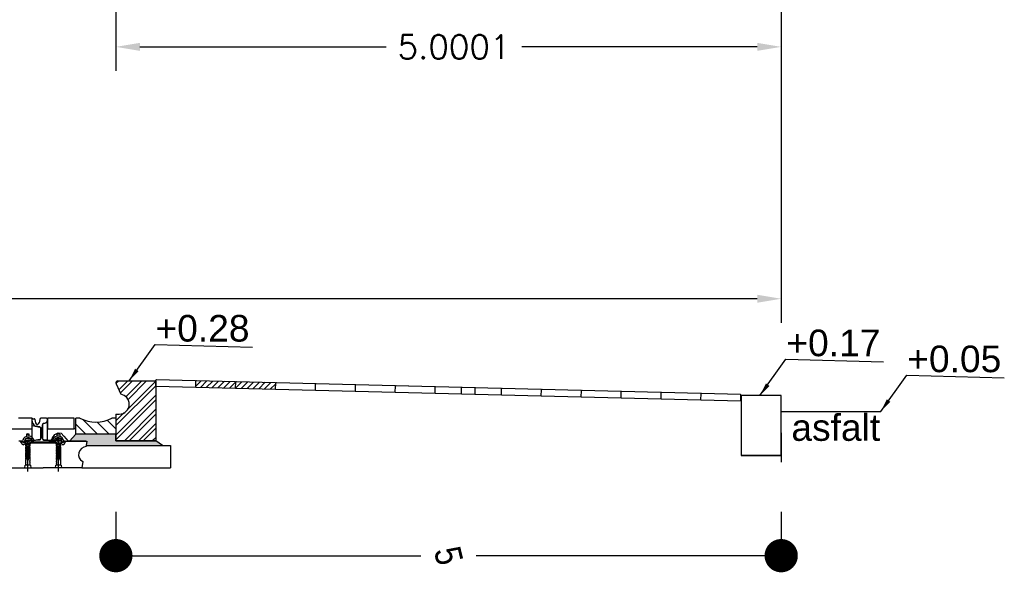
# Model space of a CAD drawing. Header units: millimetres. Extents: x 96940 to 101272, y 432237 to 434659.
# Tile 22 of 256: x 97654.62 to 97662.02, y 432595.97 to 432600.13. Entities that reach past the tile are written whole.
import ezdxf

# ---------------------------------------------------------------- set-up
doc = ezdxf.new("R2010")
doc.units = ezdxf.units.MM
doc.linetypes.add('GWI_DASHED', pattern=[5, 3.5, -1.5])
for name, color, linetype in [('NW_IP_maatvoering', 15, 'Continuous'), ('NW_profiel', 7, 'Continuous'), ('NW_profiel_arcering', 254, 'Continuous'), ('R_BN_T_N_Halte_Blindengeleidelijn', 9, 'Continuous')]:
    doc.layers.add(name, color=color, linetype=linetype)
doc.styles.add('Arial Narrow', font='ARIALN.TTF')
doc.styles.add('DSV_ARIAL', font='arial.ttf')
doc.styles.get("Standard").update_dxf_attribs({"font": 'romans.shx'})
doc.dimstyles.new('DSV_0500', dxfattribs={"dimtxt": 0.8, "dimasz": 0.25, "dimexe": 0, "dimexo": 0.5, "dimgap": 0.1, "dimtad": 0, "dimtih": 1, "dimtoh": 1, "dimdsep": 46, "dimtxsty": 'Arial Narrow', "dimblk": 'DOT', "dimcen": 0.25, "dimaunit": 2, "dimazin": 2, "dimtfac": 1, "dimtmove": 1, "dimatfit": 3, "dimfxl": 1, "dimtolj": 1, "dimtzin": 0, "dimarcsym": 0})
doc.dimstyles.get("Standard").update_dxf_attribs({"dimtxt": 0.18, "dimasz": 0.18, "dimexe": 0.18, "dimexo": 0.0625, "dimgap": 0.09, "dimtad": 0, "dimtih": 1, "dimtoh": 1, "dimdec": 4, "dimzin": 0, "dimdsep": 46, "dimtxsty": 'Standard', "dimcen": 0.09, "dimadec": 0, "dimazin": 0, "dimtfac": 1, "dimtdec": 4, "dimtofl": 0, "dimtmove": 0, "dimatfit": 3, "dimfxl": 1, "dimtolj": 1, "dimtzin": 0, "dimarcsym": 0})

# ---------------------------------------------------------------- blocks, each defined once
blk = doc.blocks.new('_Dot')
at = {"color": 0, "linetype": 'ByBlock', "lineweight": -2}
blk.add_line((-0.5, 0), (-1, 0), dxfattribs=at)
at = {"color": 0, "linetype": 'ByBlock', "const_width": 0.5}
blk.add_lwpolyline([(-0.25, 0, 1), (0.25, 0, 1)], format="xyb", close=True, dxfattribs=at)
blk = doc.blocks.new('*D63')
at = {"layer": 'Defpoints', "color": 0, "transparency": 16777216}
for p in [(97655.3417, 432596.9273), (97660.3418, 432596.9273), (97660.3418, 432596.0986)]:
    blk.add_point(p, dxfattribs=at)
at = {"layer": 'NW_IP_maatvoering', "color": 0, "lineweight": -2, "transparency": 16777216}
for p, q in [((97655.3417, 432596.4273), (97655.3417, 432596.0986)), ((97660.3418, 432596.4273), (97660.3418, 432596.0986)), ((97655.5917, 432596.0986), (97657.6343, 432596.0986)), ((97660.0918, 432596.0986), (97658.0492, 432596.0986))]:
    blk.add_line(p, q, dxfattribs=at)
at = {"layer": 'NW_IP_maatvoering', "color": 0, "lineweight": -2, "transparency": 16777216, "xscale": 0.25, "yscale": 0.25, "zscale": 0.25}
for p, rotation in [((97655.3417, 432596.0986), 180.0000000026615), ((97660.3418, 432596.0986), 2.661539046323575e-09)]:
    blk.add_blockref('_Dot', p, dxfattribs=dict(at, rotation=rotation))
at = {"layer": 'NW_IP_maatvoering', "color": 0, "transparency": 16777216, "insert": (97657.8417, 432596.0986), "char_height": 0.2, "attachment_point": 5, "rotation": 283.48214, "style": 'Arial Narrow'}
blk.add_mtext('\\A1;5', dxfattribs=at)
blk = doc.blocks.new('*D48')
at = {"layer": 'Defpoints', "color": 0, "linetype": 'Continuous', "ltscale": 0.05, "transparency": 16777216}
for p in [(97660.3418, 432601.4901), (97655.3417, 432601.4075), (97660.3418, 432599.9222)]:
    blk.add_point(p, dxfattribs=at)
at = {"layer": 'R_BN_T_N_Halte_Blindengeleidelijn', "color": 0, "linetype": 'Continuous', "lineweight": -2, "ltscale": 0.05, "transparency": 16777216}
for p, q in [((97660.3418, 432601.4276), (97660.3418, 432599.7422)), ((97655.3417, 432601.345), (97655.3417, 432599.7422)), ((97655.5217, 432599.9222), (97657.373, 432599.9222)), ((97660.1618, 432599.9222), (97658.393, 432599.9222))]:
    blk.add_line(p, q, dxfattribs=at)
at = {"layer": 'R_BN_T_N_Halte_Blindengeleidelijn', "color": 0, "linetype": 'Continuous', "ltscale": 0.05, "transparency": 16777216}
for points in [[(97655.5217, 432599.9522), (97655.5217, 432599.8922), (97655.3417, 432599.9222)], [(97660.1618, 432599.9522), (97660.1618, 432599.8922), (97660.3418, 432599.9222)]]:
    blk.add_solid(points, dxfattribs=at)
at = {"layer": 'R_BN_T_N_Halte_Blindengeleidelijn', "color": 0, "linetype": 'Continuous', "ltscale": 0.05, "transparency": 16777216, "insert": (97657.883, 432599.9222), "char_height": 0.18, "attachment_point": 5}
blk.add_mtext('\\A1;5.0001', dxfattribs=at)
blk = doc.blocks.new('*D53')
at = {"layer": 'Defpoints', "color": 0, "linetype": 'Continuous', "ltscale": 0.05, "transparency": 16777216}
for p in [(97638.9518, 432601.1575), (97660.3418, 432601.1575), (97660.3418, 432598.0292)]:
    blk.add_point(p, dxfattribs=at)
at = {"layer": 'R_BN_T_N_Halte_Blindengeleidelijn', "color": 0, "linetype": 'Continuous', "lineweight": -2, "ltscale": 0.05, "transparency": 16777216}
for p, q in [((97638.9518, 432601.095), (97638.9518, 432597.8492)), ((97660.3418, 432601.095), (97660.3418, 432597.8492)), ((97639.1318, 432598.0292), (97649.7505, 432598.0292)), ((97660.1618, 432598.0292), (97650.9934, 432598.0292))]:
    blk.add_line(p, q, dxfattribs=at)
at = {"layer": 'R_BN_T_N_Halte_Blindengeleidelijn', "color": 0, "linetype": 'Continuous', "ltscale": 0.05, "transparency": 16777216}
for points in [[(97639.1318, 432598.0592), (97639.1318, 432597.9992), (97638.9518, 432598.0292)], [(97660.1618, 432598.0592), (97660.1618, 432597.9992), (97660.3418, 432598.0292)]]:
    blk.add_solid(points, dxfattribs=at)
at = {"layer": 'R_BN_T_N_Halte_Blindengeleidelijn', "color": 0, "linetype": 'Continuous', "ltscale": 0.05, "transparency": 16777216, "insert": (97650.3719, 432598.0292), "char_height": 0.18, "attachment_point": 5}
blk.add_mtext('\\A1;21.3900', dxfattribs=at)

msp = doc.modelspace()

# ---------------------------------------------------------------- hatches: boundary and pattern name
at = {"layer": 'NW_profiel_arcering'}
h = msp.add_hatch(dxfattribs=at)
h.set_pattern_fill('ANSI32', color=256, scale=0.2, angle=-360, style=0)
h.set_pattern_definition([(45, (97645.49898, 432597.13199), (-0.053033, 0.053033), []), (45, (97645.53434, 432597.13199), (-0.053033, 0.053033), [])])
edge = h.paths.add_edge_path()
edge.add_ellipse((97655.36668, 432597.23716), major_axis=(-0.05309, 0.05309), ratio=1, start_angle=135, end_angle=224.93389, ccw=False)
edge.add_line((97655.36668, 432597.16207), (97655.34177, 432597.16207))
edge.add_line((97655.34177, 432597.16207), (97655.34177, 432597.13199))
edge.add_line((97655.34177, 432597.13199), (97655.3423, 432597.13199))
edge.add_line((97655.3423, 432597.13199), (97655.3423, 432597.01699))
edge.add_line((97655.3423, 432597.01699), (97655.34177, 432597.01699))
edge.add_line((97655.34177, 432597.01699), (97655.34177, 432596.96207))
edge.add_line((97655.34177, 432596.96207), (97655.64177, 432596.96207))
edge.add_line((97655.64177, 432596.96207), (97655.64177, 432597.41207))
edge.add_line((97655.64177, 432597.41207), (97655.5263, 432597.41207))
edge.add_line((97655.5263, 432597.41199), (97655.3552, 432597.41199))
edge.add_ellipse((97655.35677, 432597.39707), major_axis=(-0.01061, 0.01061), ratio=1, start_angle=-39.000617, end_angle=69)
edge.add_line((97655.34306, 432597.39097), (97655.37824, 432597.31197))
edge.add_ellipse((97655.365, 432597.23635), major_axis=(-0.05429, 0.05429), ratio=1, start_angle=225.536934, end_angle=305.071885, ccw=False)
h = msp.add_hatch(dxfattribs=at)
h.set_pattern_fill('ANSI31', color=1, scale=0.01, angle=-361.648726, style=0)
h.set_pattern_definition([(45.086655, (97531.64441, 432486.324353), (-0.022484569, 0.02241666), [])])
h.paths.add_polyline_path([(97656.24271, 432597.40175), (97656.23783, 432597.40687), (97655.94792, 432597.41412), (97655.9428, 432597.40924), (97655.94167, 432597.36426), (97656.24158, 432597.35676)])
h.paths.add_polyline_path([(97656.53774, 432597.39937), (97656.24783, 432597.40662), (97656.24271, 432597.40175), (97656.24158, 432597.35676), (97656.54149, 432597.34926), (97656.54261, 432597.39425)])
at = {"layer": 'NW_profiel_arcering', "ltscale": 0.5}
h = msp.add_hatch(dxfattribs=at)
h.set_pattern_fill('ANSI31', color=1, scale=0.5, angle=-270, style=0)
h.set_pattern_definition([(135, (97645.23779, 432602.116775), (-0.04419417, -0.04419417), [])])
h.paths.add_polyline_path([(97655.34177, 432597.01207), (97655.34177, 432597.13207), (97655.31177, 432597.13207, -0.2450524), (97655.07177, 432597.13207), (97655.04177, 432597.13207), (97655.04177, 432597.01207)])
at = {"layer": 'NW_profiel_arcering'}
msp.add_hatch(color=253, dxfattribs=at).paths.add_polyline_path([(97655.69177, 432596.92706), (97655.64177, 432596.96207), (97655.34177, 432596.96207), (97655.34177, 432597.01207), (97655.04177, 432597.01207), (97654.99301, 432596.95806), (97655.12402, 432596.95806), (97655.11923, 432596.92706)])

# ---------------------------------------------------------------- linework, layer by layer
at = {"layer": 'NW_IP_maatvoering'}
msp.add_line((97660.34177, 432597.18207), (97661.09037, 432597.18207), dxfattribs=at)
at = {"layer": 'NW_profiel', "color": 9}
for p, q in [((97655.35677, 432597.41207), (97655.64177, 432597.41207)), ((97655.64177, 432597.37176), (97655.64289, 432597.41674)), ((97655.64177, 432597.41207), (97655.64177, 432596.96207)), ((97655.64802, 432597.42162), (97655.64289, 432597.41674)), ((97655.64802, 432597.42162), (97655.93793, 432597.41437)), ((97655.93793, 432597.41437), (97655.9428, 432597.40924)), ((97655.94167, 432597.36426), (97655.9428, 432597.40924)), ((97655.94792, 432597.41412), (97655.9428, 432597.40924)), ((97655.94792, 432597.41412), (97656.23783, 432597.40687)), ((97656.23783, 432597.40687), (97656.24271, 432597.40175)), ((97656.24783, 432597.40662), (97656.24271, 432597.40175)), ((97656.24783, 432597.40662), (97656.53774, 432597.39937)), ((97655.34306, 432597.39097), (97655.37824, 432597.31197)), ((97655.64177, 432597.37176), (97657.54099, 432597.32428)), ((97656.24158, 432597.35676), (97656.24271, 432597.40175)), ((97656.53774, 432597.39937), (97656.54261, 432597.39425)), ((97656.54149, 432597.34926), (97656.54261, 432597.39425)), ((97656.54774, 432597.39912), (97656.54261, 432597.39425)), ((97656.54774, 432597.39912), (97657.54091, 432597.37429)), ((97656.83764, 432597.39187), (97656.84252, 432597.38675)), ((97656.84139, 432597.34177), (97656.84252, 432597.38675)), ((97656.84764, 432597.39162), (97656.84252, 432597.38675)), ((97657.13755, 432597.38438), (97657.14242, 432597.37925)), ((97657.1413, 432597.33427), (97657.14242, 432597.37925)), ((97657.14755, 432597.38413), (97657.14242, 432597.37925)), ((97657.43746, 432597.37688), (97657.44233, 432597.37176)), ((97657.44121, 432597.32677), (97657.44233, 432597.37176)), ((97657.44121, 432597.32677), (97657.44233, 432597.37176)), ((97657.44745, 432597.37663), (97657.44233, 432597.37176)), ((97657.44745, 432597.37663), (97657.44233, 432597.37176)), ((97657.44745, 432597.37663), (97657.73736, 432597.36938)), ((97657.73736, 432597.36938), (97657.74224, 432597.36426)), ((97657.74111, 432597.31927), (97657.74224, 432597.36426)), ((97657.74111, 432597.31927), (97657.74224, 432597.36426)), ((97657.74111, 432597.31927), (97657.74224, 432597.36426)), ((97657.74736, 432597.36913), (97657.74224, 432597.36426)), ((97657.74736, 432597.36913), (97657.74224, 432597.36426)), ((97657.74736, 432597.36913), (97658.03727, 432597.36188)), ((97657.93916, 432597.31432), (97657.94028, 432597.35931)), ((97657.9454, 432597.36418), (97657.94028, 432597.35931)), ((97657.9454, 432597.36418), (97658.23531, 432597.35693)), ((97658.03727, 432597.36188), (97658.04214, 432597.35676)), ((97658.04102, 432597.31178), (97658.04214, 432597.35676)), ((97658.04102, 432597.31178), (97658.04214, 432597.35676)), ((97658.04727, 432597.36163), (97658.04214, 432597.35676)), ((97658.23531, 432597.35693), (97658.24019, 432597.35181)), ((97658.23906, 432597.30682), (97658.24019, 432597.35181)), ((97658.23906, 432597.30682), (97658.24019, 432597.35181)), ((97658.24531, 432597.35668), (97658.24019, 432597.35181)), ((97658.24531, 432597.35668), (97658.53522, 432597.34943)), ((97658.53522, 432597.34943), (97658.54009, 432597.34431)), ((97658.53897, 432597.29933), (97658.54009, 432597.34431)), ((97658.53897, 432597.29933), (97658.54009, 432597.34431)), ((97658.54522, 432597.34919), (97658.54009, 432597.34431)), ((97658.54522, 432597.34919), (97658.83513, 432597.34194)), ((97658.83513, 432597.34194), (97658.84, 432597.33681)), ((97658.83888, 432597.29183), (97658.84, 432597.33681)), ((97658.83888, 432597.29183), (97658.84, 432597.33681)), ((97658.84512, 432597.34169), (97658.84, 432597.33681)), ((97658.84512, 432597.34169), (97659.13503, 432597.33444)), ((97659.13503, 432597.33444), (97659.13991, 432597.32932)), ((97659.13878, 432597.28433), (97659.13991, 432597.32932)), ((97659.13878, 432597.28433), (97659.13991, 432597.32932)), ((97659.14503, 432597.33419), (97659.13991, 432597.32932)), ((97659.14503, 432597.33419), (97659.43494, 432597.32694)), ((97657.44121, 432597.32677), (97657.74111, 432597.31927)), ((97657.74111, 432597.31927), (97658.04102, 432597.31178)), ((97657.93916, 432597.31432), (97658.23906, 432597.30682)), ((97658.23906, 432597.30682), (97658.53897, 432597.29933)), ((97658.53897, 432597.29933), (97658.83888, 432597.29183)), ((97658.83888, 432597.29183), (97659.13878, 432597.28433)), ((97659.13878, 432597.28433), (97659.43869, 432597.27683)), ((97659.43494, 432597.32694), (97659.43981, 432597.32182)), ((97659.43869, 432597.27683), (97659.43981, 432597.32182)), ((97659.43869, 432597.27683), (97659.43981, 432597.32182)), ((97659.43869, 432597.27683), (97659.73859, 432597.26934)), ((97659.44494, 432597.32669), (97659.43981, 432597.32182)), ((97659.44494, 432597.32669), (97659.73485, 432597.31944)), ((97659.73485, 432597.31944), (97659.73972, 432597.31432)), ((97659.73859, 432597.26934), (97659.73972, 432597.31432)), ((97659.73859, 432597.26934), (97659.73972, 432597.31432)), ((97659.73859, 432597.26934), (97660.0385, 432597.26184)), ((97659.74484, 432597.31919), (97659.73972, 432597.31432)), ((97659.74484, 432597.31919), (97660.03475, 432597.31195)), ((97660.03475, 432597.31195), (97660.03963, 432597.30682)), ((97660.0385, 432597.26184), (97660.03963, 432597.30682)), ((97655.34172, 432597.16207), (97655.36672, 432597.16207)), ((97655.34172, 432597.16207), (97655.36672, 432597.16207)), ((97655.34172, 432597.16207), (97655.36672, 432597.16207)), ((97655.34177, 432597.16207), (97655.34177, 432596.96207)), ((97655.34177, 432597.16207), (97655.34177, 432596.96207)), ((97655.34177, 432597.16207), (97655.34177, 432596.96207)), ((97655.34177, 432597.13199), (97655.34177, 432597.01199)), ((97655.34177, 432597.13199), (97655.34177, 432597.01199)), ((97655.34177, 432597.13199), (97655.34177, 432597.01199)), ((97655.34177, 432596.96207), (97655.64177, 432596.96207)), ((97660.34177, 432597.02199), (97660.34177, 432596.90199)), ((97660.34177, 432597.00207), (97660.34177, 432596.80207)), ((97660.34177, 432596.85207), (97660.04177, 432596.85207))]:
    msp.add_line(p, q, dxfattribs=at)
at = {"layer": 'NW_profiel', "color": 1}
for p, q in [((97654.71211, 432597.13207), (97654.60988, 432597.13207)), ((97654.71211, 432597.05207), (97654.71211, 432597.13207)), ((97654.82863, 432597.13207), (97654.82863, 432597.05207)), ((97655.02863, 432597.13207), (97654.82863, 432597.13207)), ((97655.02863, 432597.05207), (97655.02863, 432597.13207)), ((97655.04177, 432597.01207), (97655.04177, 432597.13207)), ((97655.07177, 432597.13207), (97655.04177, 432597.13207)), ((97655.34177, 432597.13207), (97655.31177, 432597.13207)), ((97655.34177, 432597.13207), (97655.34177, 432597.01207)), ((97655.34177, 432597.13207), (97655.34177, 432597.01207)), ((97654.05172, 432597.05207), (97654.71211, 432597.05207)), ((97654.77836, 432597.05533), (97654.77836, 432597.05602)), ((97654.77836, 432596.98317), (97654.77836, 432597.05377)), ((97654.77836, 432596.98507), (97654.77836, 432597.05377)), ((97654.77836, 432596.98317), (97654.77836, 432597.05377)), ((97654.79036, 432596.97992), (97654.79036, 432597.08047)), ((97654.82863, 432597.05207), (97655.02863, 432597.05207)), ((97655.03261, 432597.05207), (97655.02611, 432597.05207)), ((97654.62436, 432596.96002), (97654.62436, 432596.95952)), ((97654.63106, 432596.96002), (97654.62436, 432596.96002)), ((97654.62436, 432596.95952), (97654.63797, 432596.93622)), ((97654.66768, 432596.96433), (97654.66768, 432596.95802)), ((97654.6937, 432596.96139), (97654.69404, 432596.96353)), ((97654.70317, 432596.96482), (97654.70518, 432596.96206)), ((97654.70518, 432596.96206), (97654.70518, 432596.94606)), ((97654.79036, 432597.00724), (97654.79036, 432596.97752)), ((97654.86432, 432596.98507), (97654.88287, 432597.0099)), ((97654.88287, 432597.0099), (97654.9071, 432597.02156)), ((97654.88681, 432596.9643), (97654.88518, 432596.96206)), ((97654.88518, 432596.96206), (97654.88518, 432596.94606)), ((97654.89631, 432596.96353), (97654.89664, 432596.96143)), ((97654.89868, 432596.95855), (97654.89868, 432596.96616)), ((97654.9071, 432597.02156), (97654.93043, 432597.01797)), ((97654.92268, 432596.96433), (97654.92268, 432596.95802)), ((97654.93043, 432597.01797), (97654.95017, 432596.99673)), ((97654.95017, 432596.99673), (97654.96752, 432596.97729)), ((97654.9524, 432596.93625), (97654.96599, 432596.95952)), ((97654.95929, 432596.96002), (97654.96599, 432596.96002)), ((97654.96599, 432596.95952), (97654.96599, 432596.96002)), ((97654.96752, 432596.97729), (97654.97978, 432596.96068)), ((97654.97978, 432596.96068), (97655.11467, 432596.96068)), ((97655.61747, 432596.96351), (97655.64177, 432596.98781)), ((97654.62533, 432596.95806), (97654.613, 432596.95806)), ((97654.63228, 432596.94606), (97654.62533, 432596.95806)), ((97654.63228, 432596.94606), (97654.62533, 432596.95806)), ((97654.63228, 432596.94606), (97654.63796, 432596.93625)), ((97654.63228, 432596.94606), (97654.63796, 432596.93625)), ((97654.63797, 432596.95605), (97654.63947, 432596.95348)), ((97654.65331, 432596.95352), (97654.6536, 432596.95402)), ((97654.6544, 432596.93627), (97654.65801, 432596.94252)), ((97654.6544, 432596.93625), (97654.65776, 432596.94207)), ((97654.6544, 432596.93625), (97654.65776, 432596.94207)), ((97654.65685, 432596.94606), (97654.65685, 432596.95712)), ((97654.66407, 432596.94602), (97654.65685, 432596.94606)), ((97654.66052, 432596.95802), (97654.66768, 432596.95803)), ((97654.66052, 432596.95802), (97654.66459, 432596.95802)), ((97654.66384, 432596.94602), (97654.66407, 432596.94602)), ((97654.66407, 432596.94602), (97654.66596, 432596.94602)), ((97654.66596, 432596.95802), (97654.66459, 432596.95802)), ((97654.66768, 432596.94606), (97654.66468, 432596.94606)), ((97654.66469, 432596.94606), (97654.67968, 432596.94606)), ((97654.66469, 432596.94606), (97654.67968, 432596.94606)), ((97654.66596, 432596.95802), (97654.66801, 432596.95802)), ((97654.66801, 432596.94602), (97654.66596, 432596.94602)), ((97654.66768, 432596.94606), (97654.66768, 432596.94602)), ((97654.66801, 432596.95802), (97654.68975, 432596.95802)), ((97654.67968, 432596.94606), (97654.79518, 432596.94606)), ((97654.70518, 432596.94606), (97654.69168, 432596.94606)), ((97654.70518, 432596.95802), (97654.70525, 432596.95802)), ((97654.70518, 432596.95506), (97654.70518, 432596.95735)), ((97654.70518, 432596.95506), (97654.70518, 432596.95735)), ((97654.70768, 432596.94606), (97654.70768, 432596.9521)), ((97654.70768, 432596.9521), (97654.70768, 432596.94606)), ((97654.79518, 432596.95206), (97654.70818, 432596.95206)), ((97654.88218, 432596.95206), (97654.79518, 432596.95206)), ((97654.79518, 432596.94606), (97654.91068, 432596.94606)), ((97654.89868, 432596.94606), (97654.79518, 432596.94606)), ((97654.88268, 432596.94606), (97654.88268, 432596.9521)), ((97654.88518, 432596.95506), (97654.88518, 432596.95735)), ((97654.88518, 432596.94606), (97654.89868, 432596.94606)), ((97654.89868, 432596.94606), (97654.9335, 432596.94606)), ((97654.92234, 432596.95802), (97654.90058, 432596.95809)), ((97654.91068, 432596.94606), (97654.92566, 432596.94606)), ((97654.92439, 432596.95802), (97654.92234, 432596.95802)), ((97654.92983, 432596.95802), (97654.92268, 432596.95803)), ((97654.92268, 432596.94606), (97654.92628, 432596.94602)), ((97654.92439, 432596.95802), (97654.92576, 432596.95802)), ((97654.92983, 432596.95802), (97654.92576, 432596.95802)), ((97654.93595, 432596.93627), (97654.93234, 432596.94252)), ((97654.9335, 432596.95712), (97654.9335, 432596.94606)), ((97654.93704, 432596.95352), (97654.93676, 432596.95402)), ((97654.95238, 432596.95605), (97654.95088, 432596.95348)), ((97654.96514, 432596.95806), (97655.11518, 432596.95806)), ((97654.98398, 432596.95806), (97654.99205, 432596.95806)), ((97654.99618, 432596.95806), (97655.01168, 432596.95806)), ((97655.01868, 432596.95806), (97655.03418, 432596.95806)), ((97655.11899, 432596.91681), (97655.12053, 432596.92706)), ((97655.12042, 432596.92726), (97655.75172, 432596.92726)), ((97655.75172, 432596.92726), (97655.75172, 432596.75806)), ((97654.50518, 432596.75806), (97654.79518, 432596.75806)), ((97655.08518, 432596.75806), (97654.79518, 432596.75806)), ((97655.09229, 432596.80547), (97655.08518, 432596.75806)), ((97655.08518, 432596.75806), (97655.75172, 432596.75806))]:
    msp.add_line(p, q, dxfattribs=at)
at = {"layer": 'NW_profiel', "color": 7}
for p, q in [((97654.71576, 432597.09977), (97654.71218, 432597.12125)), ((97654.71711, 432597.12707), (97654.72991, 432597.12707)), ((97654.73286, 432597.12456), (97654.73311, 432597.12307)), ((97654.73311, 432597.12307), (97654.73754, 432597.09652)), ((97654.76911, 432597.12307), (97654.7647, 432597.0966)), ((97654.82511, 432597.12573), (97654.82511, 432597.11137)), ((97654.77032, 432597.06583), (97654.74342, 432597.07121)), ((97654.77836, 432597.05634), (97654.77836, 432596.98507)), ((97654.79036, 432597.08392), (97654.79036, 432597.0429)), ((97654.79036, 432596.97992), (97654.79036, 432597.08047)), ((97654.79786, 432597.09362), (97654.81306, 432597.09666)), ((97654.76936, 432596.96757), (97654.70788, 432596.96033)), ((97654.77836, 432596.98257), (97654.77836, 432596.98507)), ((97654.77836, 432596.97752), (97654.77836, 432596.98257)), ((97654.79036, 432596.97992), (97654.79036, 432596.97752)), ((97654.79937, 432596.96757), (97654.83804, 432596.9637)), ((97654.83804, 432596.9637), (97654.87166, 432596.96034)), ((97654.87436, 432596.95735), (97654.87436, 432596.95507))]:
    msp.add_line(p, q, dxfattribs=at)
at = {"layer": 'NW_profiel', "color": 15, "ltscale": 0.03}
for p, q in [((97654.70211, 432596.97889), (97654.66571, 432596.97889)), ((97654.67018, 432597.01089), (97654.6694, 432596.99529)), ((97654.67968, 432597.01389), (97654.67018, 432597.01089)), ((97654.67018, 432597.01089), (97654.68918, 432597.01089)), ((97654.6767, 432596.98389), (97654.69112, 432596.98389)), ((97654.68918, 432597.01089), (97654.67968, 432597.01389)), ((97654.68985, 432596.99729), (97654.68918, 432597.01089)), ((97654.69768, 432596.97889), (97654.70211, 432596.97889)), ((97654.88824, 432596.97889), (97654.92464, 432596.97889)), ((97654.91365, 432596.98389), (97654.89923, 432596.98389)), ((97654.9005, 432596.99729), (97654.90118, 432597.01089)), ((97654.90118, 432597.01089), (97654.91068, 432597.01389)), ((97654.92018, 432597.01089), (97654.90118, 432597.01089)), ((97654.91068, 432597.01389), (97654.92018, 432597.01089)), ((97654.92018, 432597.01089), (97654.92095, 432596.99529)), ((97654.69918, 432596.94306), (97654.66018, 432596.94306)), ((97654.66028, 432596.94306), (97654.66428, 432596.91706)), ((97654.66253, 432596.94306), (97654.66398, 432596.94506)), ((97654.66398, 432596.94506), (97654.69537, 432596.94506)), ((97654.66428, 432596.91706), (97654.69528, 432596.91706)), ((97654.66428, 432596.91106), (97654.66428, 432596.91674)), ((97654.66428, 432596.89906), (97654.66428, 432596.90474)), ((97654.66428, 432596.88706), (97654.66428, 432596.89274)), ((97654.66757, 432596.93765), (97654.66757, 432596.94606)), ((97654.66884, 432596.92971), (97654.66778, 432596.93765)), ((97654.66884, 432596.92971), (97654.66778, 432596.93765)), ((97654.66778, 432596.93765), (97654.69178, 432596.93765)), ((97654.66778, 432596.93765), (97654.69178, 432596.93765)), ((97654.66778, 432596.92865), (97654.69178, 432596.93486)), ((97654.66778, 432596.92865), (97654.69178, 432596.93486)), ((97654.66884, 432596.92971), (97654.66778, 432596.92865)), ((97654.66884, 432596.92971), (97654.66778, 432596.92865)), ((97654.66903, 432596.92832), (97654.66778, 432596.92865)), ((97654.66903, 432596.92832), (97654.66778, 432596.92865)), ((97654.66778, 432596.91615), (97654.69178, 432596.92236)), ((97654.67031, 432596.91868), (97654.66778, 432596.91615)), ((97654.67067, 432596.91538), (97654.66778, 432596.91615)), ((97654.66778, 432596.90365), (97654.69178, 432596.9089)), ((97654.67178, 432596.90765), (97654.66778, 432596.90365)), ((97654.67067, 432596.90288), (97654.66778, 432596.90365)), ((97654.66778, 432596.89115), (97654.69178, 432596.89736)), ((97654.67178, 432596.89515), (97654.66778, 432596.89115)), ((97654.67067, 432596.89038), (97654.66778, 432596.89115)), ((97654.66778, 432596.87865), (97654.69178, 432596.88486)), ((97654.66884, 432596.92971), (97654.69145, 432596.93516)), ((97654.66884, 432596.92971), (97654.69145, 432596.93516)), ((97654.66903, 432596.92832), (97654.69178, 432596.93486)), ((97654.66903, 432596.92832), (97654.69178, 432596.93486)), ((97654.67031, 432596.91868), (97654.66903, 432596.92832)), ((97654.67031, 432596.91868), (97654.68996, 432596.92401)), ((97654.67067, 432596.91538), (97654.69178, 432596.92236)), ((97654.67067, 432596.90288), (97654.67178, 432596.90258)), ((97654.67067, 432596.89038), (97654.67178, 432596.89008)), ((97654.67178, 432596.90765), (97654.67075, 432596.9154)), ((97654.67178, 432596.90765), (97654.68847, 432596.91285)), ((97654.69178, 432596.9089), (97654.67178, 432596.90258)), ((97654.68778, 432596.90765), (97654.67178, 432596.90765)), ((97654.67178, 432596.8964), (97654.67178, 432596.90258)), ((97654.68778, 432596.90098), (97654.67178, 432596.89515)), ((97654.69178, 432596.89736), (97654.67178, 432596.89008)), ((97654.67178, 432596.89515), (97654.67178, 432596.89617)), ((97654.67178, 432596.88265), (97654.67178, 432596.89008)), ((97654.68778, 432596.88848), (97654.67178, 432596.88265)), ((97654.69178, 432596.88486), (97654.67178, 432596.87758)), ((97654.68778, 432596.90098), (97654.68778, 432596.90765)), ((97654.69178, 432596.89736), (97654.68778, 432596.90098)), ((97654.68778, 432596.88848), (97654.68778, 432596.8959)), ((97654.69178, 432596.88486), (97654.68778, 432596.88848)), ((97654.68847, 432596.91285), (97654.68965, 432596.92165)), ((97654.68847, 432596.91285), (97654.69178, 432596.9089)), ((97654.68996, 432596.92401), (97654.69139, 432596.93475)), ((97654.69178, 432596.92236), (97654.68996, 432596.92401)), ((97654.69145, 432596.93516), (97654.69178, 432596.93765)), ((97654.69145, 432596.93516), (97654.69178, 432596.93765)), ((97654.69178, 432596.93486), (97654.69145, 432596.93516)), ((97654.69178, 432596.93486), (97654.69145, 432596.93516)), ((97654.69157, 432596.93765), (97654.69157, 432596.94606)), ((97654.69528, 432596.91706), (97654.69928, 432596.94306)), ((97654.69528, 432596.91074), (97654.69528, 432596.90506)), ((97654.69528, 432596.89874), (97654.69528, 432596.89306)), ((97654.69528, 432596.88674), (97654.69528, 432596.88106)), ((97654.69537, 432596.94506), (97654.69683, 432596.94306)), ((97654.89118, 432596.94306), (97654.89518, 432596.91706)), ((97654.93018, 432596.94306), (97654.89118, 432596.94306)), ((97654.89353, 432596.94306), (97654.89498, 432596.94506)), ((97654.89498, 432596.94506), (97654.92637, 432596.94506)), ((97654.89518, 432596.91706), (97654.92618, 432596.91706)), ((97654.89518, 432596.91106), (97654.89518, 432596.91674)), ((97654.89518, 432596.89906), (97654.89518, 432596.90474)), ((97654.89518, 432596.88706), (97654.89518, 432596.89274)), ((97654.89868, 432596.93765), (97654.89868, 432596.94606)), ((97654.89973, 432596.92971), (97654.89868, 432596.93765)), ((97654.89973, 432596.92971), (97654.89868, 432596.93765)), ((97654.89868, 432596.93765), (97654.92268, 432596.93765)), ((97654.89868, 432596.93765), (97654.92268, 432596.93765)), ((97654.89868, 432596.92865), (97654.92268, 432596.93486)), ((97654.89868, 432596.92865), (97654.92268, 432596.93486)), ((97654.89973, 432596.92971), (97654.89868, 432596.92865)), ((97654.89973, 432596.92971), (97654.89868, 432596.92865)), ((97654.89992, 432596.92832), (97654.89868, 432596.92865)), ((97654.89992, 432596.92832), (97654.89868, 432596.92865)), ((97654.89868, 432596.91615), (97654.92268, 432596.92236)), ((97654.90121, 432596.91868), (97654.89868, 432596.91615)), ((97654.90156, 432596.91538), (97654.89868, 432596.91615)), ((97654.89868, 432596.90365), (97654.92268, 432596.9089)), ((97654.90268, 432596.90765), (97654.89868, 432596.90365)), ((97654.90156, 432596.90288), (97654.89868, 432596.90365)), ((97654.89868, 432596.89115), (97654.92268, 432596.89736)), ((97654.90268, 432596.89515), (97654.89868, 432596.89115)), ((97654.90156, 432596.89038), (97654.89868, 432596.89115)), ((97654.89868, 432596.87865), (97654.92268, 432596.88486)), ((97654.89973, 432596.92971), (97654.92234, 432596.93516)), ((97654.89973, 432596.92971), (97654.92234, 432596.93516)), ((97654.89992, 432596.92832), (97654.92268, 432596.93486)), ((97654.89992, 432596.92832), (97654.92268, 432596.93486)), ((97654.90121, 432596.91868), (97654.89992, 432596.92832)), ((97654.90121, 432596.91868), (97654.92086, 432596.92401)), ((97654.90156, 432596.91538), (97654.92268, 432596.92236)), ((97654.90156, 432596.90288), (97654.90268, 432596.90258)), ((97654.90156, 432596.89038), (97654.90268, 432596.89008)), ((97654.90268, 432596.90765), (97654.90164, 432596.9154)), ((97654.90268, 432596.90765), (97654.91937, 432596.91285)), ((97654.92268, 432596.9089), (97654.90268, 432596.90258)), ((97654.91868, 432596.90765), (97654.90268, 432596.90765)), ((97654.90268, 432596.8964), (97654.90268, 432596.90258)), ((97654.91868, 432596.90098), (97654.90268, 432596.89515)), ((97654.92268, 432596.89736), (97654.90268, 432596.89008)), ((97654.90268, 432596.89515), (97654.90268, 432596.89617)), ((97654.90268, 432596.88265), (97654.90268, 432596.89008)), ((97654.91868, 432596.88848), (97654.90268, 432596.88265)), ((97654.92268, 432596.88486), (97654.90268, 432596.87758)), ((97654.91868, 432596.90098), (97654.91868, 432596.90765)), ((97654.92268, 432596.89736), (97654.91868, 432596.90098)), ((97654.91868, 432596.88848), (97654.91868, 432596.8959)), ((97654.92268, 432596.88486), (97654.91868, 432596.88848)), ((97654.91937, 432596.91285), (97654.92054, 432596.92165)), ((97654.91937, 432596.91285), (97654.92268, 432596.9089)), ((97654.92086, 432596.92401), (97654.92229, 432596.93475)), ((97654.92268, 432596.92236), (97654.92086, 432596.92401)), ((97654.92234, 432596.93516), (97654.92268, 432596.93765)), ((97654.92234, 432596.93516), (97654.92268, 432596.93765)), ((97654.92268, 432596.93486), (97654.92234, 432596.93516)), ((97654.92268, 432596.93486), (97654.92234, 432596.93516)), ((97654.92268, 432596.93765), (97654.92268, 432596.94606)), ((97654.92618, 432596.91706), (97654.93018, 432596.94306)), ((97654.92618, 432596.91074), (97654.92618, 432596.90506)), ((97654.92618, 432596.89874), (97654.92618, 432596.89306)), ((97654.92618, 432596.88674), (97654.92618, 432596.88106)), ((97654.92637, 432596.94506), (97654.92783, 432596.94306)), ((97654.66428, 432596.87506), (97654.66428, 432596.88074)), ((97654.66428, 432596.86306), (97654.66428, 432596.86874)), ((97654.66428, 432596.85106), (97654.66428, 432596.85674)), ((97654.66428, 432596.83906), (97654.66428, 432596.84474)), ((97654.66428, 432596.82706), (97654.66428, 432596.83274)), ((97654.66428, 432596.81506), (97654.66428, 432596.82074)), ((97654.67178, 432596.88265), (97654.66778, 432596.87865)), ((97654.67067, 432596.87788), (97654.66778, 432596.87865)), ((97654.66778, 432596.86615), (97654.69178, 432596.87236)), ((97654.67178, 432596.87015), (97654.66778, 432596.86615)), ((97654.67067, 432596.86538), (97654.66778, 432596.86615)), ((97654.66778, 432596.85365), (97654.69178, 432596.85986)), ((97654.67178, 432596.85765), (97654.66778, 432596.85365)), ((97654.67067, 432596.85288), (97654.66778, 432596.85365)), ((97654.66778, 432596.84115), (97654.69178, 432596.84736)), ((97654.67178, 432596.84515), (97654.66778, 432596.84115)), ((97654.67067, 432596.84038), (97654.66778, 432596.84115)), ((97654.67067, 432596.87788), (97654.67178, 432596.87758)), ((97654.67067, 432596.86538), (97654.67178, 432596.86508)), ((97654.67067, 432596.85288), (97654.67178, 432596.85258)), ((97654.67067, 432596.84038), (97654.67178, 432596.84008)), ((97654.67178, 432596.88265), (97654.67178, 432596.88367)), ((97654.67178, 432596.87015), (97654.67178, 432596.87758)), ((97654.68778, 432596.87598), (97654.67178, 432596.87015)), ((97654.69178, 432596.87236), (97654.67178, 432596.86508)), ((97654.67178, 432596.87015), (97654.67178, 432596.87117)), ((97654.67178, 432596.85765), (97654.67178, 432596.86508)), ((97654.68778, 432596.86348), (97654.67178, 432596.85765)), ((97654.69178, 432596.85986), (97654.67178, 432596.85258)), ((97654.67178, 432596.85765), (97654.67178, 432596.85867)), ((97654.67178, 432596.84515), (97654.67178, 432596.85258)), ((97654.68778, 432596.85098), (97654.67178, 432596.84515)), ((97654.69178, 432596.84736), (97654.67178, 432596.84008)), ((97654.67178, 432596.83265), (97654.67178, 432596.84008)), ((97654.67178, 432596.82765), (97654.68778, 432596.83848)), ((97654.69178, 432596.83486), (97654.67178, 432596.82758)), ((97654.67178, 432596.83265), (97654.67178, 432596.83367)), ((97654.67178, 432596.82765), (97654.67178, 432596.83265)), ((97654.67178, 432596.82758), (97654.67178, 432596.82765)), ((97654.67178, 432596.82765), (97654.68778, 432596.82765)), ((97654.67178, 432596.82765), (97654.67478, 432596.81965)), ((97654.67478, 432596.81965), (97654.68478, 432596.81965)), ((97654.68478, 432596.81965), (97654.68778, 432596.82765)), ((97654.68778, 432596.87598), (97654.68778, 432596.8834)), ((97654.69178, 432596.87236), (97654.68778, 432596.87598)), ((97654.68778, 432596.86348), (97654.68778, 432596.8709)), ((97654.69178, 432596.85986), (97654.68778, 432596.86348)), ((97654.68778, 432596.85098), (97654.68778, 432596.8584)), ((97654.69178, 432596.84736), (97654.68778, 432596.85098)), ((97654.68778, 432596.83848), (97654.68778, 432596.8459)), ((97654.69178, 432596.83486), (97654.68778, 432596.83848)), ((97654.68778, 432596.82765), (97654.68778, 432596.8334)), ((97654.69528, 432596.87474), (97654.69528, 432596.86906)), ((97654.69528, 432596.86274), (97654.69528, 432596.85706)), ((97654.69528, 432596.85074), (97654.69528, 432596.84506)), ((97654.69528, 432596.83874), (97654.69528, 432596.83306)), ((97654.69528, 432596.82674), (97654.69528, 432596.82106)), ((97654.69528, 432596.81474), (97654.69528, 432596.80906)), ((97654.89518, 432596.87506), (97654.89518, 432596.88074)), ((97654.89518, 432596.86306), (97654.89518, 432596.86874)), ((97654.89518, 432596.85106), (97654.89518, 432596.85674)), ((97654.89518, 432596.83906), (97654.89518, 432596.84474)), ((97654.89518, 432596.82706), (97654.89518, 432596.83274)), ((97654.89518, 432596.81506), (97654.89518, 432596.82074)), ((97654.90268, 432596.88265), (97654.89868, 432596.87865)), ((97654.90156, 432596.87788), (97654.89868, 432596.87865)), ((97654.89868, 432596.86615), (97654.92268, 432596.87236)), ((97654.90268, 432596.87015), (97654.89868, 432596.86615)), ((97654.90156, 432596.86538), (97654.89868, 432596.86615)), ((97654.89868, 432596.85365), (97654.92268, 432596.85986)), ((97654.90268, 432596.85765), (97654.89868, 432596.85365)), ((97654.90156, 432596.85288), (97654.89868, 432596.85365)), ((97654.89868, 432596.84115), (97654.92268, 432596.84736)), ((97654.90268, 432596.84515), (97654.89868, 432596.84115)), ((97654.90156, 432596.84038), (97654.89868, 432596.84115)), ((97654.90156, 432596.87788), (97654.90268, 432596.87758)), ((97654.90156, 432596.86538), (97654.90268, 432596.86508)), ((97654.90156, 432596.85288), (97654.90268, 432596.85258)), ((97654.90156, 432596.84038), (97654.90268, 432596.84008)), ((97654.90268, 432596.88265), (97654.90268, 432596.88367)), ((97654.90268, 432596.87015), (97654.90268, 432596.87758)), ((97654.91868, 432596.87598), (97654.90268, 432596.87015)), ((97654.92268, 432596.87236), (97654.90268, 432596.86508)), ((97654.90268, 432596.87015), (97654.90268, 432596.87117)), ((97654.90268, 432596.85765), (97654.90268, 432596.86459)), ((97654.91868, 432596.86348), (97654.90268, 432596.85765)), ((97654.92268, 432596.85986), (97654.90268, 432596.85258)), ((97654.90268, 432596.85765), (97654.90268, 432596.85867)), ((97654.90268, 432596.84515), (97654.90268, 432596.85258)), ((97654.91868, 432596.85098), (97654.90268, 432596.84515)), ((97654.92268, 432596.84736), (97654.90268, 432596.84008)), ((97654.90268, 432596.84515), (97654.90268, 432596.84617)), ((97654.90268, 432596.83265), (97654.90268, 432596.84008)), ((97654.90268, 432596.82765), (97654.91868, 432596.83848)), ((97654.92268, 432596.83486), (97654.90268, 432596.82758)), ((97654.90268, 432596.83265), (97654.90268, 432596.83367)), ((97654.90268, 432596.82765), (97654.90268, 432596.83265)), ((97654.90268, 432596.82758), (97654.90268, 432596.82765)), ((97654.90268, 432596.82765), (97654.91868, 432596.82765)), ((97654.90268, 432596.82765), (97654.90568, 432596.81965)), ((97654.90568, 432596.81965), (97654.91568, 432596.81965)), ((97654.91568, 432596.81965), (97654.91868, 432596.82765)), ((97654.91868, 432596.87598), (97654.91868, 432596.8834)), ((97654.92268, 432596.87236), (97654.91868, 432596.87598)), ((97654.91868, 432596.86348), (97654.91868, 432596.8709)), ((97654.92268, 432596.85986), (97654.91868, 432596.86348)), ((97654.91868, 432596.85098), (97654.91868, 432596.8584)), ((97654.92268, 432596.84736), (97654.91868, 432596.85098)), ((97654.91868, 432596.83848), (97654.91868, 432596.8459)), ((97654.92268, 432596.83486), (97654.91868, 432596.83848)), ((97654.91868, 432596.82765), (97654.91868, 432596.8334)), ((97654.92618, 432596.87474), (97654.92618, 432596.86906)), ((97654.92618, 432596.86274), (97654.92618, 432596.85706)), ((97654.92618, 432596.85074), (97654.92618, 432596.84506)), ((97654.92618, 432596.83874), (97654.92618, 432596.83306)), ((97654.92618, 432596.82674), (97654.92618, 432596.82106)), ((97654.92618, 432596.81474), (97654.92618, 432596.80906)), ((97654.66428, 432596.80306), (97654.66428, 432596.80874)), ((97654.66428, 432596.79106), (97654.66428, 432596.79674)), ((97654.66428, 432596.77906), (97654.66428, 432596.78474)), ((97654.66945, 432596.77806), (97654.66428, 432596.77906)), ((97654.69528, 432596.80274), (97654.69528, 432596.79706)), ((97654.69528, 432596.79074), (97654.69528, 432596.78506)), ((97654.69528, 432596.77874), (97654.69528, 432596.77806)), ((97654.89518, 432596.80306), (97654.89518, 432596.80874)), ((97654.89518, 432596.79106), (97654.89518, 432596.79674)), ((97654.89518, 432596.77906), (97654.89518, 432596.78474)), ((97654.90034, 432596.77806), (97654.89518, 432596.77906)), ((97654.92618, 432596.80274), (97654.92618, 432596.79706)), ((97654.92618, 432596.79074), (97654.92618, 432596.78506)), ((97654.92618, 432596.77874), (97654.92618, 432596.77806))]:
    msp.add_line(p, q, dxfattribs=at)
at = {"layer": 'NW_profiel', "color": 1, "linetype": 'GWI_DASHED', "ltscale": 0.03}
for p, q in [((97654.67968, 432596.73074), (97654.67968, 432596.96584)), ((97654.91068, 432596.73074), (97654.91068, 432596.96584))]:
    msp.add_line(p, q, dxfattribs=at)
at = {"layer": 'NW_profiel', "color": 1, "ltscale": 0.03}
for p, q in [((97654.65657, 432596.75806), (97654.65957, 432596.77806)), ((97654.66553, 432596.77806), (97654.65978, 432596.77806)), ((97654.69528, 432596.77806), (97654.66553, 432596.77806)), ((97654.69978, 432596.77806), (97654.69528, 432596.77806)), ((97654.69957, 432596.77806), (97654.70257, 432596.75806)), ((97654.88768, 432596.75806), (97654.89068, 432596.77806)), ((97654.89643, 432596.77806), (97654.89068, 432596.77806)), ((97654.92618, 432596.77806), (97654.89643, 432596.77806)), ((97654.93068, 432596.77806), (97654.92618, 432596.77806)), ((97654.93068, 432596.77806), (97654.93368, 432596.75806))]:
    msp.add_line(p, q, dxfattribs=at)
at = {"layer": 'NW_profiel'}
msp.add_lwpolyline([(97660.34177, 432597.30207), (97660.04177, 432597.30207), (97660.04177, 432596.85207), (97660.34177, 432596.85207)], close=True, dxfattribs=at)
at = {"layer": 'NW_profiel', "color": 1}
for points in [[(97654.7785, 432596.98021, -0.3853136), (97654.76942, 432596.97033), (97654.7122, 432596.96191), (97654.7122, 432597.07646), (97654.77026, 432597.06492, -0.3517905), (97654.7785, 432597.05357, -0.3517905)], [(97654.7905, 432597.084, -0.2785768), (97654.79871, 432597.09283), (97654.82523, 432597.09813), (97654.82523, 432596.96507), (97654.79968, 432596.96963, -0.2380672), (97654.79058, 432596.97759)]]:
    msp.add_lwpolyline(points, format="xyb", dxfattribs=at)
at = {"layer": 'NW_profiel', "color": 1, "flags": 128}
msp.add_lwpolyline([(97654.86432, 432596.98507), (97654.85355, 432596.96448), (97654.79864, 432596.96909), (97654.793, 432596.97319), (97654.79146, 432597.09009)], dxfattribs=at)
at = {"layer": 'NW_profiel', "color": 1}
msp.add_lwpolyline([(97655.34177, 432597.01207), (97655.34177, 432597.01207), (97655.04177, 432597.01207), (97654.99301, 432596.95806), (97655.12402, 432596.95806), (97655.12402, 432596.95806), (97655.11923, 432596.92706), (97655.69177, 432596.92706), (97655.64177, 432596.96207), (97655.34177, 432596.96207)], close=True, dxfattribs=at)
at = {"layer": 'NW_profiel', "color": 9}
for centre, radius, start, end in [((97655.35677, 432597.39707), 0.015, 90, 204), ((97655.365, 432597.23635), 0.07677, 0.536577, 80.071885), ((97655.36668, 432597.23716), 0.07509, 270.02753, 359.933897)]:
    msp.add_arc(centre, radius, start, end, dxfattribs=at)
at = {"layer": 'NW_profiel', "color": 7}
for centre, radius, start, end in [((97654.71711, 432597.12207), 0.005, 90.000001, 189.462322), ((97654.72991, 432597.12407), 0.003, 9.46232, 89.999997), ((97654.77898, 432597.12143), 0.01, 95.035104, 170.537678), ((97654.79575, 432596.90689), 0.22519, 83.646535, 94.494615), ((97654.81011, 432597.11137), 0.015, 281.309932, 360), ((97654.82011, 432597.12573), 0.005, 0, 83.646535), ((97654.75028, 432597.10553), 0.035, 189.462322, 258.690067), ((97654.75105, 432597.09877), 0.0137, 189.462321, 270), ((97654.75117, 432597.09877), 0.0137, 270, 350.537679), ((97654.76836, 432597.05602), 0.01, 8.905423, 78.690067), ((97654.76836, 432597.05602), 0.01, 0, 8.905423), ((97654.80036, 432597.08392), 0.01, 101.309933, 180), ((97654.70818, 432596.95735), 0.003, 95.710594, 179.999985), ((97654.70818, 432596.95735), 0.003, 95.710594, 179.999985), ((97654.76836, 432596.97752), 0.01, 275.710593, 360), ((97654.80036, 432596.97752), 0.01, 180, 264.289407), ((97654.87136, 432596.95735), 0.003, 359.999999, 84.289409), ((97654.70818, 432596.95506), 0.003, 180, 270), ((97654.70818, 432596.95506), 0.003, 180, 270), ((97654.87136, 432596.95507), 0.003, 270, 360)]:
    msp.add_arc(centre, radius, start, end, dxfattribs=at)
at = {"layer": 'NW_profiel', "color": 1}
for centre, radius, start, end in [((97655.19177, 432597.36221), 0.25955, 242.461736, 297.538264), ((97654.63106, 432596.95202), 0.008, 30.299987, 89.999991), ((97654.66884, 432596.94624), 0.018, 101.250674, 156.475738), ((97654.68874, 432596.8462), 0.12, 100.111231, 101.250634), ((97654.68874, 432596.8462), 0.12, 88.599508, 100.111179), ((97654.68975, 432596.96202), 0.004, 269.999995, 350.999994), ((97654.68874, 432596.8462), 0.12, 81.402707, 88.599521), ((97654.69701, 432596.96306), 0.003, 104.69379, 170.999986), ((97654.70074, 432596.96306), 0.003, 35.999968, 50.964194), ((97654.70876, 432596.97101), 0.0065, 251.323924, 306.650678), ((97654.88159, 432596.97101), 0.0065, 236.10936, 288.676009), ((97654.90161, 432596.8462), 0.12, 78.749383, 98.597296), ((97654.88923, 432596.96254), 0.003, 96.072396, 143.99997), ((97654.88923, 432596.96254), 0.003, 144.011696, 144.036665), ((97654.88923, 432596.96254), 0.003, 96.079649, 96.146723), ((97654.89337, 432596.96291), 0.003, 8.999195, 94.037302), ((97654.90059, 432596.96209), 0.004, 188.998047, 269.849876), ((97654.92151, 432596.94624), 0.018, 23.524265, 78.749324), ((97654.95929, 432596.95202), 0.008, 90.000009, 149.700013), ((97654.64618, 432596.94102), 0.0095, 210.078041, 329.921959), ((97654.64618, 432596.94102), 0.0095, 210.078041, 329.921959), ((97654.64618, 432596.94102), 0.0095, 210.299966, 329.999996), ((97654.64638, 432596.95752), 0.008, 210.299975, 329.999992), ((97654.66052, 432596.95002), 0.008, 89.999998, 150.000004), ((97654.66469, 432596.93806), 0.008, 89.999932, 149.922032), ((97654.66469, 432596.93806), 0.008, 89.999932, 149.922032), ((97654.66407, 432596.93902), 0.007, 89.999995, 150.000003), ((97654.88218, 432596.95506), 0.003, 270, 360), ((97654.92628, 432596.93902), 0.007, 29.999997, 90.000005), ((97654.92983, 432596.95002), 0.008, 29.999996, 90.000002), ((97654.94418, 432596.94102), 0.0095, 210.000006, 329.700032), ((97654.94418, 432596.94102), 0.0095, 210.078041, 329.921959), ((97654.94397, 432596.95752), 0.008, 210.000008, 329.700025), ((97655.12118, 432596.85806), 0.06, 91.897961, 241.218586)]:
    msp.add_arc(centre, radius, start, end, dxfattribs=at)
at = {"layer": 'NW_profiel', "color": 15, "ltscale": 0.03}
for centre, radius, start, end in [((97654.68375, 432596.95392), 0.04379, 109.130485, 174.907885), ((97654.68391, 432596.95347), 0.03126, 131.824832, 173.857482), ((97654.68391, 432596.95347), 0.03126, 128.022826, 132.057595), ((97654.66884, 432596.94624), 0.031, 100.251995, 100.919224), ((97654.68874, 432596.8462), 0.133, 99.917012, 101.017496), ((97654.68391, 432596.95347), 0.03126, 76.66685, 128.022872), ((97654.66168, 432596.97289), 0.006, 46.083217, 60.22199), ((97654.68874, 432596.8462), 0.133, 93.909042, 99.917263), ((97654.68375, 432596.95392), 0.04379, 81.988447, 109.130484), ((97654.68375, 432596.95392), 0.04379, 20.506863, 81.988448), ((97654.68391, 432596.95347), 0.03126, 54.40066, 76.666847), ((97654.68874, 432596.8462), 0.133, 84.432616, 86.090969), ((97654.68874, 432596.8462), 0.133, 83.981423, 86.0909), ((97654.68391, 432596.95347), 0.03126, 19.825493, 54.40067), ((97654.68391, 432596.95347), 0.03126, 53.087673, 54.400687), ((97654.71836, 432596.96818), 0.0065, 219.205393, 9.591766), ((97654.87199, 432596.96818), 0.0065, 170.408234, 352.95227), ((97654.9066, 432596.95392), 0.04379, 80.408164, 159.493133), ((97654.87199, 432596.96818), 0.0065, 144.809242, 170.408235), ((97654.90644, 432596.95347), 0.03126, 6.142704, 153.572022), ((97654.90161, 432596.8462), 0.133, 78.982481, 96.018622), ((97654.9066, 432596.95392), 0.04379, 5.092116, 80.408162), ((97654.92868, 432596.97289), 0.006, 119.777535, 133.915548), ((97654.92151, 432596.94624), 0.031, 79.080691, 79.747915), ((97654.64638, 432596.95602), 0.0065, 163.992731, 0.450154), ((97654.64638, 432596.95602), 0.0065, 163.992731, 9.591756), ((97654.64638, 432596.95602), 0.0065, 0.45005, 7.047037), ((97654.66278, 432596.9199), 0.0035, 295.376907, 305.828575), ((97654.66278, 432596.9079), 0.0035, 295.376934, 64.623066), ((97654.66278, 432596.8959), 0.0035, 295.376934, 64.623066), ((97654.66278, 432596.8839), 0.0035, 295.376934, 64.623066), ((97654.69678, 432596.9139), 0.0035, 115.376934, 244.623066), ((97654.69678, 432596.9019), 0.0035, 115.376934, 244.623066), ((97654.69678, 432596.8899), 0.0035, 115.376934, 244.623066), ((97654.89368, 432596.9199), 0.0035, 295.376907, 305.828575), ((97654.89368, 432596.9079), 0.0035, 295.376934, 64.623066), ((97654.89368, 432596.8959), 0.0035, 295.376934, 64.623066), ((97654.89368, 432596.8839), 0.0035, 295.376934, 64.623066), ((97654.92768, 432596.9139), 0.0035, 115.376934, 244.623066), ((97654.92768, 432596.9019), 0.0035, 115.376934, 244.623066), ((97654.92768, 432596.8899), 0.0035, 115.376934, 244.623066), ((97654.94397, 432596.95602), 0.0065, 179.549844, 16.007253), ((97654.94397, 432596.95602), 0.0065, 170.408243, 16.007253), ((97654.94397, 432596.95602), 0.0065, 172.952243, 179.549931), ((97654.92151, 432596.94624), 0.031, 20.830121, 22.221623), ((97654.66278, 432596.8719), 0.0035, 295.376934, 64.623066), ((97654.66278, 432596.8599), 0.0035, 295.376934, 64.623066), ((97654.66278, 432596.8479), 0.0035, 295.376934, 64.623066), ((97654.66278, 432596.8359), 0.0035, 295.376934, 64.623066), ((97654.66278, 432596.8239), 0.0035, 295.376934, 64.623066), ((97654.66278, 432596.8119), 0.0035, 295.376934, 64.623066), ((97654.69678, 432596.8779), 0.0035, 115.376934, 244.623066), ((97654.69678, 432596.8659), 0.0035, 115.376934, 244.623066), ((97654.69678, 432596.8539), 0.0035, 115.376934, 244.623066), ((97654.69678, 432596.8419), 0.0035, 115.376934, 244.623066), ((97654.69678, 432596.8299), 0.0035, 115.376934, 244.623066), ((97654.69678, 432596.8179), 0.0035, 115.376934, 244.623066), ((97654.89368, 432596.8719), 0.0035, 295.376934, 64.623066), ((97654.89368, 432596.8599), 0.0035, 295.376934, 64.623066), ((97654.89368, 432596.8479), 0.0035, 295.376934, 64.623066), ((97654.89368, 432596.8359), 0.0035, 295.376934, 64.623066), ((97654.89368, 432596.8239), 0.0035, 295.376934, 64.623066), ((97654.89368, 432596.8119), 0.0035, 295.376934, 64.623066), ((97654.92768, 432596.8779), 0.0035, 115.376934, 244.623066), ((97654.92768, 432596.8659), 0.0035, 115.376934, 244.623066), ((97654.92768, 432596.8539), 0.0035, 115.376934, 244.623066), ((97654.92768, 432596.8419), 0.0035, 115.376934, 244.623066), ((97654.92768, 432596.8299), 0.0035, 115.376934, 244.623066), ((97654.92768, 432596.8179), 0.0035, 115.376934, 244.623066), ((97654.66278, 432596.7999), 0.0035, 295.376934, 64.623066), ((97654.66278, 432596.7879), 0.0035, 295.376934, 64.623066), ((97654.66278, 432596.7759), 0.0035, 38.155634, 64.623067), ((97654.69678, 432596.8059), 0.0035, 115.376934, 244.623066), ((97654.69678, 432596.7939), 0.0035, 115.376934, 244.623066), ((97654.69678, 432596.7819), 0.0035, 115.376934, 244.623066), ((97654.89368, 432596.7999), 0.0035, 295.376934, 64.623066), ((97654.89368, 432596.7879), 0.0035, 295.376934, 64.623066), ((97654.89368, 432596.7759), 0.0035, 38.155634, 64.623067), ((97654.92768, 432596.8059), 0.0035, 115.376934, 244.623066), ((97654.92768, 432596.7939), 0.0035, 115.376934, 244.623066), ((97654.92768, 432596.7819), 0.0035, 115.376934, 244.623066)]:
    msp.add_arc(centre, radius, start, end, dxfattribs=at)

# ---------------------------------------------------------------- texts
at = {"layer": 'NW_IP_maatvoering', "char_height": 0.2, "width": 4.8319225, "attachment_point": 1, "rotation": 0, "style": 'DSV_ARIAL'}
for s, insert in [('+0.28', (97655.63922, 432597.90746)), ('{\\fArial|b0|i0|c238|p34;+0.1}7', (97660.38065, 432597.79746)), ('{\\fArial|b0|i0|c238|p34;+0.0}5', (97661.28923, 432597.67746)), ('asfalt', (97660.41839, 432597.16157))]:
    msp.add_mtext(s, dxfattribs=dict(at, insert=insert))

# ---------------------------------------------------------------- dimensions: what is measured, and where the dimension line sits
at = {"layer": 'NW_IP_maatvoering'}
dim = msp.add_aligned_dim(p1=(97655.34172, 432596.92726), p2=(97660.34177, 432596.92726), distance=-0.82866, dimstyle='DSV_0500', override={"dimtxt": 0.2}, dxfattribs=at)
dim.commit()
dim.dimension.update_dxf_attribs({"geometry": '*D63', "text_midpoint": (97657.84174, 432596.0986), "text_rotation": 180})
at = {"layer": 'R_BN_T_N_Halte_Blindengeleidelijn', "color": 6, "linetype": 'Continuous', "ltscale": 0.05}
for base, p1, p2, picture, middle in [((97660.341769, 432599.922152), (97655.341718, 432601.407545), (97660.341769, 432601.490141), '*D48', (97657.883033, 432599.922152)), ((97660.34177, 432598.02925), (97638.95177, 432601.15754), (97660.34177, 432601.15754), '*D53', (97650.37195, 432598.02925))]:
    dim = msp.add_linear_dim(base=base, p1=p1, p2=p2, dimstyle='Standard', dxfattribs=at)
    dim.commit()
    dim.dimension.update_dxf_attribs({"geometry": picture, "text_midpoint": middle, "dimtype": 160})

# ---------------------------------------------------------------- leaders
at = {"layer": 'NW_IP_maatvoering'}
for points in [[(97655.44075, 432597.41261), (97655.63625, 432597.68512), (97656.36877, 432597.6657)], [(97660.18218, 432597.30261), (97660.37768, 432597.57512), (97661.1102, 432597.5557)], [(97661.09076, 432597.18261), (97661.28626, 432597.45512), (97662.01878, 432597.4357)]]:
    msp.add_leader(points, dimstyle='DSV_0500', override={"dimasz": 0.1, "dimgap": 0.1, "dimtad": 0}, dxfattribs=at)

doc.saveas('drawing.dxf')
